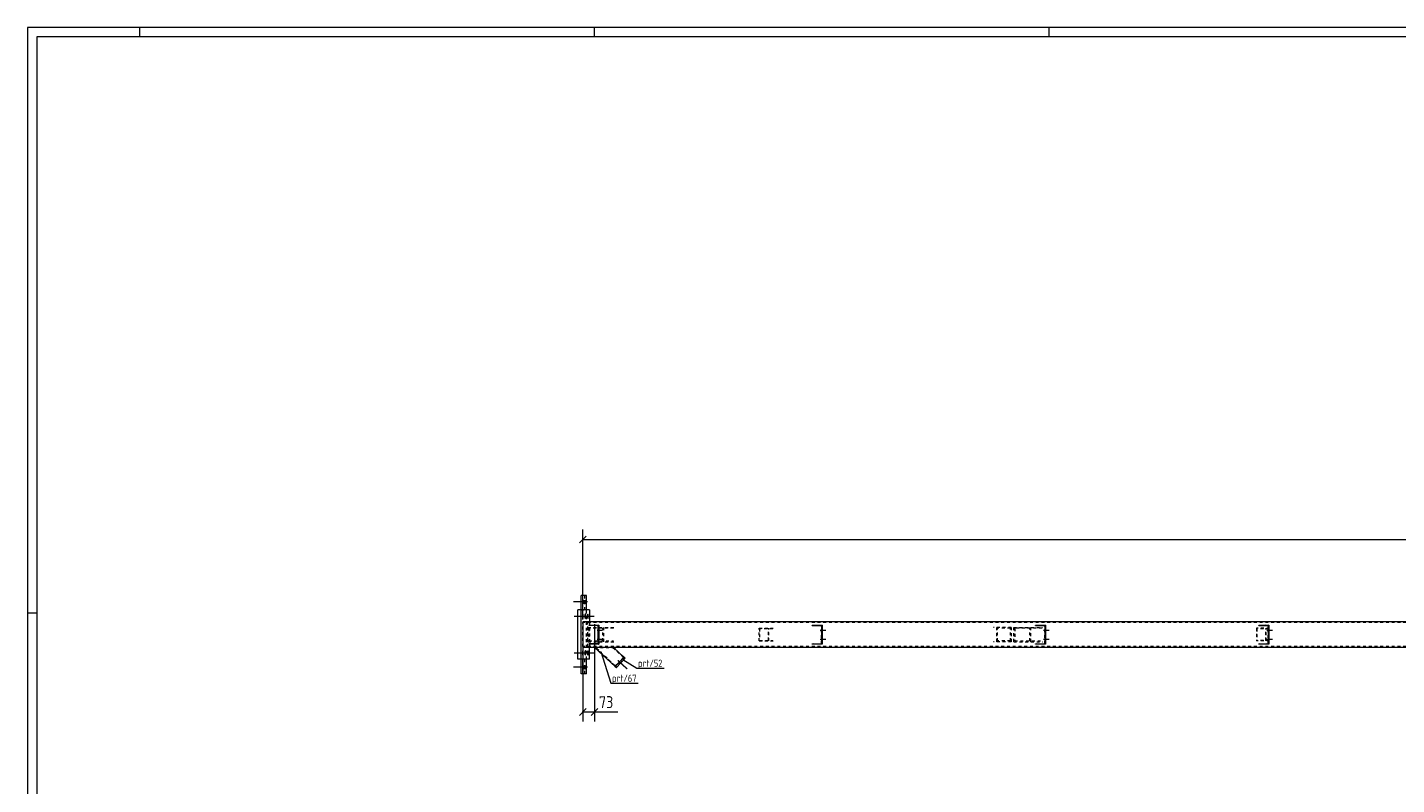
# Model space of a CAD drawing. Header units: millimetres. Extents: x 1 to 1188, y 1 to 840.
# Tile 3 of 7: x 1 to 573, y 523 to 840. Entities that reach past the tile are written whole.
import ezdxf

# ---------------------------------------------------------------- set-up
doc = ezdxf.new("R2010")
doc.units = ezdxf.units.MM
doc.header["$LTSCALE"] = 0.6
doc.linetypes.add('XKITLINE00', pattern=[0])
doc.linetypes.add('XKITLINE02', pattern=[4, 2, -2])
for name, color, linetype, lineweight in [('Bolt', 7, 'Continuous', 0), ('DrawingSheet', 5, 'Continuous', 0), ('Part', 2, 'Continuous', 0), ('PartMark', 3, 'Continuous', 0), ('Z-DIMENSIONS', 1, 'Continuous', 0)]:
    doc.layers.add(name, color=color, linetype=linetype, lineweight=lineweight)
doc.styles.add('ISOCPEUR', font='ISOCPEUR.TTF')

msp = doc.modelspace()

# ---------------------------------------------------------------- linework, layer by layer
at = {"layer": 'Bolt', "color": 3, "linetype": 'XKITLINE00', "lineweight": 0}
for p, q in [((234.39, 599.72), (229.32, 599.72)), ((235.05, 599.72), (229.98, 599.72)), ((233.45, 600.1), (233.43, 599.76)), ((233.43, 599.76), (233.44, 599.41)), ((233.44, 599.41), (233.51, 599.06)), ((233.57, 600.46), (233.45, 600.1)), ((233.51, 599.06), (233.57, 598.99)), ((233.63, 600.38), (233.57, 600.46)), ((233.57, 598.99), (233.7, 599.34)), ((233.7, 600.04), (233.63, 600.38)), ((233.72, 599.69), (233.7, 600.04)), ((233.7, 599.34), (233.72, 599.69)), ((234.11, 600.1), (234.09, 599.76)), ((234.09, 599.76), (234.1, 599.41)), ((234.1, 599.41), (234.17, 599.06)), ((234.23, 600.46), (234.11, 600.1)), ((234.17, 599.06), (234.23, 598.99)), ((234.29, 600.38), (234.23, 600.46)), ((234.23, 598.99), (234.36, 599.34)), ((234.36, 600.04), (234.29, 600.38)), ((234.38, 599.69), (234.36, 600.04)), ((234.36, 599.34), (234.38, 599.69)), ((229.55, 593.72), (235.76, 593.72)), ((230.61, 593.72), (236.82, 593.72)), ((231.66, 593.72), (237.87, 593.72)), ((233.01, 594.24), (232.98, 593.89)), ((232.98, 593.89), (232.98, 593.55)), ((232.98, 593.55), (233.01, 593.21)), ((233.14, 594.59), (233.01, 594.24)), ((233.01, 593.21), (233.11, 592.87)), ((233.11, 592.87), (233.14, 592.86)), ((233.18, 594.57), (233.14, 594.59)), ((233.14, 592.86), (233.28, 593.21)), ((233.28, 594.24), (233.18, 594.57)), ((233.31, 593.89), (233.28, 594.24)), ((233.28, 593.21), (233.31, 593.55)), ((233.31, 593.55), (233.31, 593.89)), ((234.06, 594.24), (234.03, 593.89)), ((234.03, 593.89), (234.03, 593.55)), ((234.03, 593.55), (234.06, 593.21)), ((234.2, 594.59), (234.06, 594.24)), ((234.06, 593.21), (234.17, 592.87)), ((234.17, 592.87), (234.2, 592.86)), ((234.23, 594.57), (234.2, 594.59)), ((234.2, 592.86), (234.34, 593.21)), ((234.34, 594.24), (234.23, 594.57)), ((234.37, 593.89), (234.34, 594.24)), ((234.34, 593.21), (234.37, 593.55)), ((234.37, 593.55), (234.37, 593.89)), ((235.12, 594.24), (235.09, 593.89)), ((235.09, 593.89), (235.09, 593.55)), ((235.09, 593.55), (235.12, 593.21)), ((235.26, 594.59), (235.12, 594.24)), ((235.12, 593.21), (235.22, 592.87)), ((235.22, 592.87), (235.26, 592.86)), ((235.29, 594.57), (235.26, 594.59)), ((235.26, 592.86), (235.4, 593.21)), ((235.4, 594.24), (235.29, 594.57)), ((235.43, 593.89), (235.4, 594.24)), ((235.4, 593.21), (235.43, 593.55)), ((235.43, 593.55), (235.43, 593.89)), ((239.08, 587.89), (241.44, 587.89)), ((239.08, 584.22), (241.44, 584.22)), ((239.57, 588.42), (239.77, 588.42)), ((239.57, 584.76), (239.77, 584.76)), ((239.58, 587.36), (239.78, 587.36)), ((332.41, 587.89), (334.77, 587.89)), ((332.41, 584.22), (334.77, 584.22)), ((332.9, 588.42), (333.1, 588.42)), ((332.9, 584.76), (333.1, 584.76)), ((332.91, 587.36), (333.11, 587.36)), ((425.73, 587.89), (428.1, 587.89)), ((425.73, 584.22), (428.1, 584.22)), ((426.23, 588.42), (426.43, 588.42)), ((426.23, 584.76), (426.43, 584.76)), ((426.24, 587.36), (426.44, 587.36)), ((519.06, 587.89), (521.43, 587.89)), ((519.06, 584.22), (521.43, 584.22)), ((519.56, 588.42), (519.76, 588.42)), ((519.56, 584.76), (519.76, 584.76)), ((519.57, 587.36), (519.77, 587.36)), ((229.55, 578.39), (235.76, 578.39)), ((230.61, 578.39), (236.82, 578.39)), ((231.66, 578.39), (237.87, 578.39)), ((233.01, 578.9), (232.98, 578.56)), ((232.98, 578.56), (232.98, 578.22)), ((232.98, 578.22), (233.01, 577.87)), ((233.14, 579.26), (233.01, 578.9)), ((233.18, 579.24), (233.14, 579.26)), ((233.28, 578.9), (233.18, 579.24)), ((233.31, 578.56), (233.28, 578.9)), ((233.28, 577.87), (233.31, 578.22)), ((233.31, 578.22), (233.31, 578.56)), ((234.06, 578.9), (234.03, 578.56)), ((234.03, 578.56), (234.03, 578.22)), ((234.03, 578.22), (234.06, 577.87)), ((234.2, 579.26), (234.06, 578.9)), ((234.23, 579.24), (234.2, 579.26)), ((234.34, 578.9), (234.23, 579.24)), ((234.37, 578.56), (234.34, 578.9)), ((234.34, 577.87), (234.37, 578.22)), ((234.37, 578.22), (234.37, 578.56)), ((235.12, 578.9), (235.09, 578.56)), ((235.09, 578.56), (235.09, 578.22)), ((235.09, 578.22), (235.12, 577.87)), ((235.26, 579.26), (235.12, 578.9)), ((235.29, 579.24), (235.26, 579.26)), ((235.4, 578.9), (235.29, 579.24)), ((235.43, 578.56), (235.4, 578.9)), ((235.4, 577.87), (235.43, 578.22)), ((235.43, 578.22), (235.43, 578.56)), ((239.58, 583.69), (239.78, 583.69)), ((332.91, 583.69), (333.11, 583.69)), ((426.24, 583.69), (426.44, 583.69)), ((519.57, 583.69), (519.77, 583.69)), ((234.39, 572.39), (229.32, 572.39)), ((235.05, 572.39), (229.98, 572.39)), ((233.01, 577.87), (233.11, 577.54)), ((233.11, 577.54), (233.14, 577.52)), ((233.14, 577.52), (233.28, 577.87)), ((233.45, 572.77), (233.43, 572.43)), ((233.43, 572.43), (233.44, 572.08)), ((233.57, 573.12), (233.45, 572.77)), ((233.63, 573.05), (233.57, 573.12)), ((233.7, 572.7), (233.63, 573.05)), ((233.72, 572.35), (233.7, 572.7)), ((233.7, 572.01), (233.72, 572.35)), ((234.06, 577.87), (234.17, 577.54)), ((234.11, 572.77), (234.09, 572.43)), ((234.09, 572.43), (234.1, 572.08)), ((234.23, 573.12), (234.11, 572.77)), ((234.17, 577.54), (234.2, 577.52)), ((234.2, 577.52), (234.34, 577.87)), ((234.29, 573.05), (234.23, 573.12)), ((234.36, 572.7), (234.29, 573.05)), ((234.38, 572.35), (234.36, 572.7)), ((234.36, 572.01), (234.38, 572.35)), ((235.12, 577.87), (235.22, 577.54)), ((235.22, 577.54), (235.26, 577.52)), ((235.26, 577.52), (235.4, 577.87)), ((247.81, 575.25), (251.6, 571.73)), ((247.91, 575.25), (251.7, 571.73)), ((247.92, 574.15), (248.41, 573.69)), ((248.02, 574.15), (248.51, 573.69)), ((248.93, 575.22), (249.42, 574.77)), ((249.03, 575.22), (249.52, 574.77)), ((233.44, 572.08), (233.51, 571.73)), ((233.51, 571.73), (233.57, 571.66)), ((233.57, 571.66), (233.7, 572.01)), ((234.1, 572.08), (234.17, 571.73)), ((234.17, 571.73), (234.23, 571.66)), ((234.23, 571.66), (234.36, 572.01))]:
    msp.add_line(p, q, dxfattribs=at)
at = {"layer": 'DrawingSheet', "color": 2, "linetype": 'XKITLINE00', "lineweight": 0}
for p, q in [((1188, 840), (1, 840)), ((1, 840), (1, 1)), ((48, 836), (48, 840)), ((238, 836), (238, 840)), ((428, 836), (428, 840)), ((5, 595), (1, 595))]:
    msp.add_line(p, q, dxfattribs=at)
at = {"layer": 'DrawingSheet', "color": 3, "linetype": 'XKITLINE00', "lineweight": 0}
for p, q in [((1184, 836), (5, 836)), ((5, 836), (5, 5))]:
    msp.add_line(p, q, dxfattribs=at)
at = {"layer": 'Part', "color": 2, "linetype": 'XKITLINE00', "lineweight": 0}
for p, q in [((234.69, 602.39), (232.46, 602.39)), ((232.46, 596.39), (232.46, 602.39)), ((233.11, 596.39), (233.11, 602.39)), ((234.69, 596.39), (234.69, 602.39)), ((236, 596.39), (231.11, 596.39)), ((231.11, 575.72), (231.11, 596.39)), ((232.42, 575.72), (232.42, 596.39)), ((236, 596.39), (236, 591.39)), ((1014.06, 591.39), (233.14, 591.39)), ((233.14, 591.39), (233.14, 580.72)), ((235.74, 590.06), (235.8, 590.06)), ((235.8, 589.86), (235.74, 589.86)), ((235.8, 590.06), (239.8, 590.06)), ((235.8, 589.86), (235.8, 590.06)), ((239.6, 589.86), (235.8, 589.86)), ((239.6, 582.26), (239.6, 589.86)), ((239.8, 590.06), (239.8, 582.06)), ((329.07, 590.06), (333.14, 590.06)), ((329.07, 589.86), (332.94, 589.86)), ((329.14, 589.86), (329.14, 590.06)), ((332.94, 589.86), (332.94, 582.26)), ((333.14, 590.06), (333.14, 582.06)), ((422.4, 590.06), (426.48, 590.06)), ((422.4, 589.86), (426.28, 589.86)), ((422.48, 589.86), (422.48, 590.06)), ((426.28, 589.86), (426.28, 582.26)), ((426.48, 590.06), (426.48, 582.06)), ((515.73, 590.06), (519.82, 590.06)), ((515.73, 589.86), (519.62, 589.86)), ((515.82, 589.86), (515.82, 590.06)), ((519.62, 589.86), (519.62, 582.26)), ((519.82, 590.06), (519.82, 582.06)), ((1014.06, 580.72), (233.14, 580.72)), ((235.8, 582.26), (235.74, 582.26)), ((235.8, 582.06), (235.74, 582.06)), ((239.6, 582.26), (235.8, 582.26)), ((235.8, 582.06), (235.8, 582.26)), ((239.8, 582.06), (235.8, 582.06)), ((236, 575.72), (236, 580.72)), ((238.04, 580.72), (246.63, 572.73)), ((246.68, 572.73), (238.09, 580.72)), ((250.32, 576.64), (245.92, 580.72)), ((329.07, 582.26), (332.94, 582.26)), ((333.14, 582.06), (329.07, 582.06)), ((329.14, 582.06), (329.14, 582.26)), ((422.4, 582.26), (426.28, 582.26)), ((426.48, 582.06), (422.4, 582.06)), ((422.48, 582.06), (422.48, 582.26)), ((515.73, 582.26), (519.62, 582.26)), ((519.82, 582.06), (515.73, 582.06)), ((515.82, 582.06), (515.82, 582.26)), ((236, 575.72), (231.11, 575.72)), ((232.46, 569.72), (232.46, 575.72)), ((233.11, 569.72), (233.11, 575.72)), ((234.69, 569.72), (234.69, 575.72)), ((246.63, 572.78), (246.58, 572.73)), ((247.07, 572.28), (246.58, 572.73)), ((246.58, 572.73), (246.73, 572.73)), ((246.63, 572.73), (246.66, 572.76)), ((246.68, 572.73), (246.63, 572.73)), ((250.32, 576.64), (246.68, 572.73)), ((246.73, 572.73), (250.37, 576.64)), ((246.73, 572.73), (247.22, 572.28)), ((247.14, 572.35), (247.07, 572.28)), ((247.22, 572.28), (250.85, 576.18)), ((250.3, 576.56), (250.27, 576.58)), ((250.37, 576.64), (250.32, 576.64)), ((250.85, 576.18), (250.37, 576.64)), ((234.69, 569.72), (232.46, 569.72)), ((247.07, 572.28), (247.22, 572.28))]:
    msp.add_line(p, q, dxfattribs=at)
at = {"layer": 'Part', "color": 7, "linetype": 'XKITLINE02', "lineweight": 0}
for p, q in [((234.04, 596.39), (234.04, 602.39)), ((232.46, 596.39), (234.69, 596.39)), ((234.69, 575.72), (234.69, 596.39)), ((1014.06, 591.06), (233.21, 591.06)), ((233.21, 581.06), (233.21, 591.06)), ((235.23, 581.06), (235.23, 591.06)), ((235.3, 580.72), (235.3, 591.39)), ((235.74, 590.06), (235.74, 590.06)), ((235.74, 589.86), (235.74, 590.06)), ((235.74, 590.06), (235.8, 590.06)), ((235.74, 589.86), (235.74, 589.86)), ((236, 591.39), (236, 580.72)), ((239.54, 582.26), (239.54, 589.86)), ((239.54, 589.86), (239.6, 589.86)), ((239.74, 582.06), (239.74, 590.06)), ((329.07, 590.06), (329.07, 590.06)), ((329.07, 589.86), (329.07, 590.06)), ((329.07, 590.06), (329.07, 590.06)), ((329.07, 589.86), (329.07, 589.86)), ((332.87, 582.26), (332.87, 589.86)), ((333.07, 582.06), (333.07, 590.06)), ((422.4, 590.06), (422.4, 590.06)), ((422.4, 589.86), (422.4, 590.06)), ((422.4, 590.06), (422.4, 590.06)), ((422.4, 589.86), (422.4, 589.86)), ((426.2, 582.26), (426.2, 589.86)), ((426.4, 582.06), (426.4, 590.06)), ((515.73, 590.06), (515.73, 590.06)), ((515.73, 589.86), (515.73, 590.06)), ((515.73, 590.06), (515.73, 590.06)), ((515.73, 589.86), (515.73, 589.86)), ((519.53, 582.26), (519.53, 589.86)), ((519.73, 582.06), (519.73, 590.06)), ((235.3, 583.06), (235.3, 589.06)), ((235.3, 589.06), (246.29, 589.06)), ((245.93, 588.72), (235.67, 588.72)), ((235.67, 588.72), (235.67, 583.39)), ((241.56, 583.39), (241.56, 588.72)), ((241.92, 583.06), (241.92, 589.06)), ((306.85, 583.39), (306.85, 588.72)), ((306.85, 588.72), (312.75, 588.72)), ((312.54, 588.52), (307.06, 588.52)), ((307.06, 588.52), (307.06, 583.59)), ((310.74, 583.59), (310.74, 588.52)), ((310.94, 583.39), (310.94, 588.72)), ((412.21, 589.06), (404.77, 589.06)), ((411.87, 588.72), (405.1, 588.72)), ((406.13, 583.06), (406.13, 589.06)), ((406.47, 583.39), (406.47, 588.72)), ((411.87, 583.39), (411.87, 588.72)), ((412.21, 589.06), (412.21, 583.06)), ((413.27, 583.06), (413.27, 589.06)), ((413.27, 589.06), (425.46, 589.06)), ((425.06, 588.72), (413.66, 588.72)), ((413.66, 588.72), (413.66, 583.39)), ((420.04, 583.39), (420.04, 588.72)), ((420.43, 583.06), (420.43, 589.06)), ((520.19, 588.72), (514.72, 588.72)), ((514.72, 588.72), (514.72, 583.39)), ((519.99, 588.52), (514.92, 588.52)), ((514.92, 588.52), (514.92, 583.59)), ((518.6, 583.59), (518.6, 588.52)), ((518.81, 583.39), (518.81, 588.72)), ((1014.06, 581.06), (233.21, 581.06)), ((235.3, 583.06), (246.29, 583.06)), ((235.67, 583.39), (245.93, 583.39)), ((235.74, 582.06), (235.74, 582.26)), ((235.74, 582.26), (235.74, 582.26)), ((235.74, 582.06), (235.74, 582.06)), ((245.87, 580.72), (238.04, 580.72)), ((238.04, 580.72), (238.09, 580.72)), ((238.09, 580.72), (245.92, 580.72)), ((238.34, 580.72), (246.77, 572.88)), ((238.38, 580.72), (238.34, 580.72)), ((246.82, 572.88), (238.38, 580.72)), ((239.74, 582.06), (239.8, 582.06)), ((250.13, 576.49), (245.58, 580.72)), ((245.58, 580.72), (245.63, 580.72)), ((245.63, 580.72), (250.18, 576.49)), ((250.26, 576.64), (245.87, 580.72)), ((245.92, 580.72), (245.87, 580.72)), ((306.85, 583.39), (312.75, 583.39)), ((307.06, 583.59), (312.54, 583.59)), ((329.07, 582.06), (329.07, 582.26)), ((329.07, 582.26), (329.07, 582.26)), ((329.07, 582.06), (329.07, 582.06)), ((412.21, 583.06), (404.77, 583.06)), ((411.87, 583.39), (405.1, 583.39)), ((413.27, 583.06), (425.46, 583.06)), ((413.66, 583.39), (425.06, 583.39)), ((422.4, 582.06), (422.4, 582.26)), ((422.4, 582.26), (422.4, 582.26)), ((422.4, 582.06), (422.4, 582.06)), ((520.19, 583.39), (514.72, 583.39)), ((519.99, 583.59), (514.92, 583.59)), ((515.73, 582.06), (515.73, 582.26)), ((515.73, 582.26), (515.73, 582.26)), ((515.73, 582.06), (515.73, 582.06)), ((234.69, 575.72), (232.46, 575.72)), ((234.04, 569.72), (234.04, 575.72)), ((250.21, 576.64), (246.63, 572.78)), ((246.66, 572.76), (250.26, 576.64)), ((250.13, 576.49), (246.77, 572.88)), ((246.77, 572.88), (246.82, 572.88)), ((246.82, 572.88), (250.18, 576.49)), ((250.7, 576.18), (247.14, 572.35)), ((250.18, 576.49), (250.13, 576.49)), ((250.27, 576.58), (250.21, 576.64)), ((250.32, 576.64), (250.21, 576.64)), ((250.26, 576.64), (250.32, 576.64)), ((250.3, 576.56), (250.7, 576.18)), ((250.7, 576.18), (250.85, 576.18))]:
    msp.add_line(p, q, dxfattribs=at)
at = {"layer": 'Part', "color": 11, "linetype": 'XKITLINE00', "lineweight": 0}
for p, q in [((238.45, 590.06), (238.25, 589.86)), ((239.8, 590.06), (239.6, 589.86)), ((331.79, 590.06), (331.59, 589.86)), ((333.14, 590.06), (332.94, 589.86)), ((425.13, 590.06), (424.93, 589.86)), ((426.48, 590.06), (426.28, 589.86)), ((518.47, 590.06), (518.27, 589.86)), ((519.82, 590.06), (519.62, 589.86)), ((239.8, 587.36), (239.6, 587.16)), ((239.8, 586.01), (239.6, 585.81)), ((333.14, 587.36), (332.94, 587.16)), ((333.14, 586.01), (332.94, 585.81)), ((426.48, 587.36), (426.28, 587.16)), ((426.48, 586.01), (426.28, 585.81)), ((519.82, 587.36), (519.62, 587.16)), ((519.82, 586.01), (519.62, 585.81)), ((236.04, 582.26), (235.84, 582.06)), ((238.74, 582.26), (238.54, 582.06)), ((239.8, 583.32), (239.6, 583.12)), ((329.38, 582.26), (329.18, 582.06)), ((332.08, 582.26), (331.88, 582.06)), ((333.14, 583.32), (332.94, 583.12)), ((422.72, 582.26), (422.52, 582.06)), ((425.41, 582.26), (425.21, 582.06)), ((426.48, 583.32), (426.28, 583.12)), ((516.06, 582.26), (515.86, 582.06)), ((518.75, 582.26), (518.55, 582.06)), ((519.82, 583.32), (519.62, 583.12))]:
    msp.add_line(p, q, dxfattribs=at)
at = {"layer": 'PartMark', "color": 7, "linetype": 'XKITLINE00', "lineweight": 0}
for p, q in [((240.61, 579.04), (244.82, 565.72)), ((249.88, 575.64), (255.68, 571.99)), ((255.68, 571.99), (267.19, 571.99)), ((244.82, 565.72), (256.33, 565.72))]:
    msp.add_line(p, q, dxfattribs=at)
at = {"layer": 'Z-DIMENSIONS', "color": 7, "linetype": 'XKITLINE00', "lineweight": 0}
for p, q in [((233.14, 592.39), (233.14, 629.95)), ((234.55, 627.26), (231.73, 624.43)), ((233.14, 625.85), (1014.1, 625.85)), ((233.14, 590.39), (233.14, 549.71)), ((238.04, 590.39), (238.04, 549.71)), ((234.55, 555.13), (231.73, 552.3)), ((239.45, 555.13), (236.63, 552.3)), ((233.14, 553.71), (238.04, 553.71)), ((238.04, 553.71), (247.81, 553.71)), ((238.04, 553.71), (247.81, 553.71))]:
    msp.add_line(p, q, dxfattribs=at)
at = {"layer": 'Z-DIMENSIONS', "color": 3}
for p in [(233.14, 625.85), (233.14, 553.71), (238.04, 553.71)]:
    msp.add_point(p, dxfattribs=at)

# ---------------------------------------------------------------- texts
at = {"layer": 'PartMark', "color": 3, "style": 'ISOCPEUR', "width": 0.85}
for s, p in [('prt/52', (256.28, 572.59)), ('prt/67', (245.42, 566.32))]:
    msp.add_text(s, height=3, dxfattribs=at).set_placement(p)
at = {"layer": 'Z-DIMENSIONS', "color": 3, "style": 'ISOCPEUR', "width": 0.85}
msp.add_text('73', height=5, dxfattribs=at).set_placement((239.91, 555.31))

doc.saveas('drawing.dxf')
